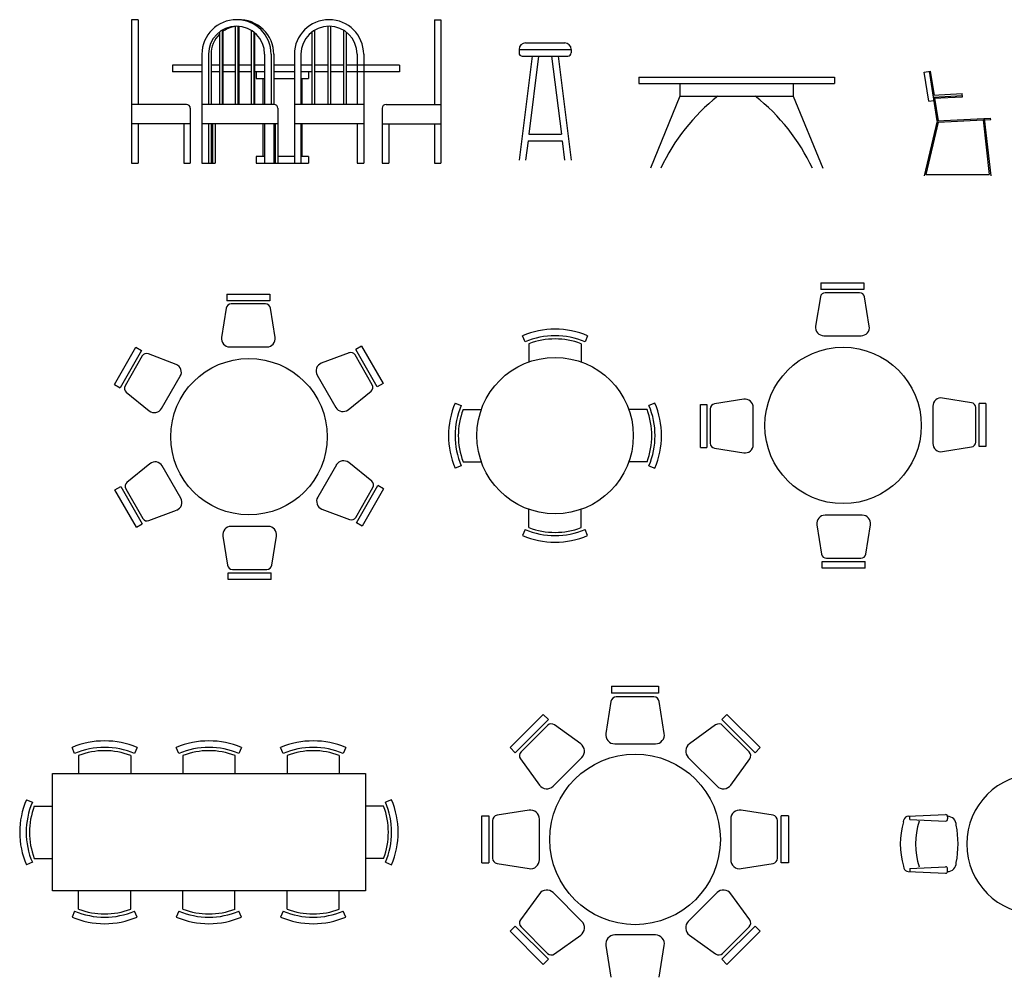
# Model space of a CAD drawing. Header units: millimetres. Extents: x 137.7 to 153.1, y 213.6 to 227.9.
# Tile 2 of 5: x 137.7 to 145.3, y 220.6 to 227.9. Entities that reach past the tile are written whole.
import ezdxf

# ---------------------------------------------------------------- set-up
doc = ezdxf.new("R2010")
doc.units = ezdxf.units.MM

msp = doc.modelspace()

# ---------------------------------------------------------------- linework, layer by layer
for p, q in [((138.572, 227.9183), (138.572, 226.8183)), ((138.622, 227.9183), (138.572, 227.9183)), ((138.622, 227.9183), (138.622, 227.2683)), ((140.8936, 227.9183), (140.8936, 227.2683)), ((140.8936, 227.9183), (140.9436, 227.9183)), ((140.9436, 227.9183), (140.9436, 226.8183)), ((139.2653, 227.8373), (139.2653, 227.2683)), ((139.3666, 227.8683), (139.3666, 227.2683)), ((139.3866, 227.8683), (139.3866, 227.2683)), ((139.393, 227.8677), (139.393, 227.2683)), ((139.488, 227.8373), (139.488, 227.2683)), ((139.9748, 227.8373), (139.9748, 227.2683)), ((140.0761, 227.8683), (140.0761, 227.2683)), ((140.0961, 227.8683), (140.0961, 227.2683)), ((140.1974, 227.8373), (140.1974, 227.2683)), ((139.2453, 227.8237), (139.2453, 227.2683)), ((139.2717, 227.8284), (139.2717, 227.2683)), ((139.508, 227.8237), (139.508, 227.2683)), ((139.5143, 227.8186), (139.5143, 227.2683)), ((139.9548, 227.8237), (139.9548, 227.2683)), ((140.2174, 227.8237), (140.2174, 227.2683)), ((141.5432, 227.6895), (141.5432, 227.6645)), ((141.5432, 227.6895), (141.9432, 227.6895)), ((141.5932, 227.7395), (141.8932, 227.7395)), ((141.9432, 227.6895), (141.9432, 227.6645)), ((139.1112, 227.6528), (139.1112, 226.8183)), ((139.1612, 227.6528), (139.1612, 227.2683)), ((139.1812, 227.6528), (139.1812, 227.2683)), ((139.5921, 227.6528), (139.5921, 227.2683)), ((139.6421, 227.6528), (139.6421, 227.2683)), ((139.6621, 227.6528), (139.6621, 227.2683)), ((139.8206, 227.6528), (139.8206, 226.8183)), ((139.8706, 227.6528), (139.8706, 227.2683)), ((140.3016, 227.6528), (140.3016, 227.2683)), ((140.3516, 227.6528), (140.3516, 226.8183)), ((141.6432, 227.6395), (141.5432, 226.8395)), ((141.5682, 227.6395), (141.9182, 227.6395)), ((141.6936, 227.6395), (141.6186, 227.0395)), ((141.7928, 227.6395), (141.8678, 227.0395)), ((141.8432, 227.6395), (141.9432, 226.8395)), ((138.8853, 227.5683), (138.8853, 227.5183)), ((139.1112, 227.5683), (138.8853, 227.5683)), ((139.2453, 227.5683), (139.1812, 227.5683)), ((139.3666, 227.5683), (139.2717, 227.5683)), ((139.488, 227.5683), (139.393, 227.5683)), ((139.5921, 227.5683), (139.5143, 227.5683)), ((139.8206, 227.5683), (139.6621, 227.5683)), ((139.9548, 227.5683), (139.8706, 227.5683)), ((139.9548, 227.5683), (139.8906, 227.5683)), ((140.0761, 227.5683), (139.9748, 227.5683)), ((140.0761, 227.5683), (139.9812, 227.5683)), ((140.1974, 227.5683), (140.0961, 227.5683)), ((140.1974, 227.5683), (140.1025, 227.5683)), ((140.3016, 227.5683), (140.2174, 227.5683)), ((140.3016, 227.5683), (140.2238, 227.5683)), ((140.6253, 227.5683), (140.2532, 227.5683)), ((140.6253, 227.5683), (140.6253, 227.5183)), ((139.1112, 227.5183), (138.8853, 227.5183)), ((139.2453, 227.5183), (139.1812, 227.5183)), ((139.3666, 227.5183), (139.2717, 227.5183)), ((139.488, 227.5183), (139.393, 227.5183)), ((139.5921, 227.5183), (139.5143, 227.5183)), ((139.5273, 227.5183), (139.5273, 227.4683)), ((139.5273, 227.4683), (139.5921, 227.4683)), ((139.5773, 227.4683), (139.5773, 227.2683)), ((139.8206, 227.5183), (139.6621, 227.5183)), ((139.6621, 227.4683), (139.8206, 227.4683)), ((139.9548, 227.5183), (139.8706, 227.5183)), ((139.8706, 227.4683), (139.9273, 227.4683)), ((139.8773, 227.4683), (139.8773, 227.2683)), ((139.9548, 227.5183), (139.8906, 227.5183)), ((139.9273, 227.5183), (139.9273, 227.4683)), ((140.0761, 227.5183), (139.9748, 227.5183)), ((140.0761, 227.5183), (139.9812, 227.5183)), ((140.1974, 227.5183), (140.0961, 227.5183)), ((140.1974, 227.5183), (140.1025, 227.5183)), ((140.3016, 227.5183), (140.2174, 227.5183)), ((140.3016, 227.5183), (140.2238, 227.5183)), ((140.6253, 227.5183), (140.2532, 227.5183)), ((142.4616, 227.478), (143.9616, 227.478)), ((142.4616, 227.478), (142.4616, 227.428)), ((143.9616, 227.478), (143.9616, 227.428)), ((144.6507, 227.5167), (144.7001, 227.5245)), ((144.6863, 227.2928), (144.6507, 227.5167)), ((144.7509, 227.1412), (144.6902, 227.5229)), ((144.7294, 227.3404), (144.7001, 227.5245)), ((142.4616, 227.428), (143.9616, 227.428)), ((142.7775, 227.428), (142.7775, 227.3308)), ((143.6456, 227.428), (143.6456, 227.3308)), ((142.7775, 227.3308), (142.5507, 226.778)), ((142.7775, 227.3308), (143.6456, 227.3308)), ((143.6456, 227.3308), (143.8725, 226.778)), ((144.7193, 227.3399), (144.943, 227.351)), ((144.7217, 227.325), (144.9438, 227.3361)), ((144.7233, 227.315), (144.9443, 227.3261)), ((144.7609, 227.1417), (144.7333, 227.3155)), ((144.9443, 227.3261), (144.943, 227.351)), ((138.992, 227.2683), (138.572, 227.2683)), ((139.022, 227.2383), (139.022, 226.8183)), ((139.664, 227.2683), (139.1112, 227.2683)), ((139.694, 227.2383), (139.694, 226.8183)), ((140.3516, 227.2683), (139.8206, 227.2683)), ((140.4936, 227.2383), (140.4936, 226.8183)), ((140.5236, 227.2683), (140.9436, 227.2683)), ((144.6863, 227.2928), (144.7258, 227.2991)), ((144.7509, 227.1412), (145.1604, 227.1617)), ((145.1107, 227.1592), (145.1609, 226.7192)), ((145.1609, 227.1517), (145.1604, 227.1617)), ((139.022, 227.1183), (138.572, 227.1183)), ((138.622, 227.1183), (138.622, 226.8183)), ((138.972, 227.1183), (138.972, 226.8183)), ((139.694, 227.1183), (139.1112, 227.1183)), ((139.1612, 227.1183), (139.1612, 226.8183)), ((139.1812, 227.1183), (139.1812, 226.8183)), ((139.1931, 227.1183), (139.1931, 226.8183)), ((139.2131, 227.1183), (139.2131, 226.8183)), ((139.5773, 227.1183), (139.5773, 226.8683)), ((139.5921, 227.1183), (139.5921, 226.8183)), ((139.6621, 227.1183), (139.6621, 226.8183)), ((139.674, 227.1183), (139.674, 226.8183)), ((140.3516, 227.1183), (139.8206, 227.1183)), ((139.8706, 227.1183), (139.8706, 226.8183)), ((139.8773, 227.1183), (139.8773, 226.8683)), ((140.3016, 227.1183), (140.3016, 226.8183)), ((140.4936, 227.1183), (140.9436, 227.1183)), ((140.5436, 227.1183), (140.5436, 226.8183)), ((140.8936, 227.1183), (140.8936, 226.8183)), ((144.7509, 227.1412), (144.6507, 226.7192)), ((144.7589, 227.1316), (144.6634, 226.7292)), ((144.7589, 227.1316), (145.1018, 227.1487)), ((145.1018, 227.1487), (145.1497, 226.7292)), ((145.1119, 227.1492), (145.1609, 227.1517)), ((141.6186, 227.0395), (141.8678, 227.0395)), ((141.6123, 226.9895), (141.5936, 226.8395)), ((141.6123, 226.9895), (141.8741, 226.9895)), ((141.8741, 226.9895), (141.8928, 226.8395)), ((139.5273, 226.8683), (139.5273, 226.8183)), ((139.5921, 226.8683), (139.5273, 226.8683)), ((139.8206, 226.8683), (139.694, 226.8683)), ((139.9273, 226.8683), (139.8706, 226.8683)), ((139.9273, 226.8683), (139.9273, 226.8183)), ((138.572, 226.8183), (138.622, 226.8183)), ((138.972, 226.8183), (139.022, 226.8183)), ((139.1112, 226.8183), (139.2131, 226.8183)), ((139.5273, 226.8183), (139.9273, 226.8183)), ((140.3016, 226.8183), (140.3516, 226.8183)), ((140.4936, 226.8183), (140.5436, 226.8183)), ((140.8936, 226.8183), (140.9436, 226.8183)), ((144.6634, 226.7292), (145.1497, 226.7292)), ((143.8586, 225.8994), (143.8586, 225.8486)), ((143.8586, 225.8994), (144.1886, 225.8994)), ((144.1886, 225.8994), (144.1886, 225.8486)), ((139.3023, 225.8131), (139.3023, 225.7624)), ((139.3023, 225.8131), (139.6323, 225.8131)), ((139.6323, 225.8131), (139.6323, 225.7624)), ((144.1886, 225.8486), (143.8586, 225.8486)), ((144.1556, 225.8233), (143.8917, 225.8233)), ((139.6323, 225.7624), (139.3023, 225.7624)), ((139.5992, 225.737), (139.3353, 225.737)), ((143.8541, 225.7912), (143.8181, 225.5668)), ((144.2291, 225.5668), (144.1931, 225.7912)), ((139.2978, 225.7049), (139.2618, 225.4805)), ((139.6728, 225.4805), (139.6368, 225.7049)), ((141.5892, 225.4466), (141.5695, 225.4926)), ((141.6195, 225.4319), (141.6195, 225.2924)), ((142.0195, 225.4319), (142.0195, 225.2924)), ((142.0695, 225.4926), (142.0499, 225.4466)), ((143.8808, 225.4933), (144.1665, 225.4933)), ((138.4393, 225.1189), (138.6043, 225.4046)), ((138.6482, 225.3793), (138.4832, 225.0935)), ((138.6043, 225.4046), (138.6482, 225.3793)), ((138.9126, 225.2734), (138.7002, 225.3545)), ((139.3244, 225.407), (139.6101, 225.407)), ((140.2391, 225.3627), (140.0267, 225.2816)), ((140.4176, 225.1176), (140.2856, 225.3462)), ((140.335, 225.4129), (140.2911, 225.3875)), ((140.4561, 225.1017), (140.2911, 225.3875)), ((140.335, 225.4129), (140.5, 225.1271)), ((138.6537, 225.3379), (138.5218, 225.1094)), ((138.4393, 225.1189), (138.4832, 225.0935)), ((138.8021, 224.935), (138.9449, 225.1824)), ((139.9944, 225.1906), (140.1373, 224.9432)), ((140.5, 225.1271), (140.4561, 225.1017)), ((138.5307, 225.0608), (138.7071, 224.9175)), ((140.2322, 224.9257), (140.4086, 225.0691)), ((141.0536, 224.9767), (141.0996, 224.9571)), ((142.5855, 224.9767), (142.5395, 224.9571)), ((143.2665, 225.0057), (143.042, 224.9697)), ((145.0147, 224.9792), (144.7903, 225.0152)), ((145.1229, 224.9746), (145.0721, 224.9746)), ((145.0721, 224.6446), (145.0721, 224.9746)), ((145.1229, 224.9746), (145.1229, 224.6446)), ((141.1143, 224.9267), (141.2539, 224.9267)), ((142.5248, 224.9267), (142.3852, 224.9267)), ((142.9338, 224.6352), (142.9338, 224.9651)), ((142.9338, 224.9651), (142.9846, 224.9651)), ((142.9846, 224.9651), (142.9846, 224.6352)), ((143.01, 224.9321), (143.01, 224.6682)), ((143.34, 224.6573), (143.34, 224.943)), ((144.7168, 224.9525), (144.7168, 224.6668)), ((145.0467, 224.6777), (145.0467, 224.9416)), ((142.9338, 224.6352), (142.9846, 224.6352)), ((143.042, 224.6306), (143.2665, 224.5946)), ((144.7903, 224.6041), (145.0147, 224.6401)), ((145.1229, 224.6446), (145.0721, 224.6446)), ((140.4133, 224.3764), (140.237, 224.5197)), ((141.1143, 224.5267), (141.2539, 224.5267)), ((142.5248, 224.5267), (142.3852, 224.5267)), ((138.7118, 224.5115), (138.5354, 224.3682)), ((138.9497, 224.2466), (138.8068, 224.494)), ((140.142, 224.5022), (139.9991, 224.2548)), ((141.0996, 224.4963), (141.0536, 224.4767)), ((142.5395, 224.4963), (142.5855, 224.4767)), ((138.444, 224.3101), (138.488, 224.3355)), ((138.609, 224.0244), (138.444, 224.3101)), ((138.488, 224.3355), (138.653, 224.0497)), ((138.5265, 224.3196), (138.6584, 224.091)), ((140.2904, 224.0993), (140.4223, 224.3278)), ((140.2958, 224.0579), (140.4608, 224.3437)), ((140.5048, 224.3183), (140.3398, 224.0326)), ((140.5048, 224.3183), (140.4608, 224.3437)), ((138.705, 224.0745), (138.9173, 224.1556)), ((140.0315, 224.1638), (140.2438, 224.0827)), ((141.6195, 224.0214), (141.6195, 224.161)), ((142.0195, 224.0214), (142.0195, 224.161)), ((144.176, 224.1165), (143.8902, 224.1165)), ((138.609, 224.0244), (138.653, 224.0497)), ((139.6196, 224.0302), (139.3339, 224.0302)), ((140.3398, 224.0326), (140.2958, 224.0579)), ((141.5892, 224.0067), (141.5695, 223.9607)), ((142.0695, 223.9607), (142.0499, 224.0067)), ((143.8276, 224.043), (143.8636, 223.8186)), ((144.2026, 223.8186), (144.2386, 224.043)), ((139.2712, 223.9567), (139.3072, 223.7323)), ((139.6463, 223.7323), (139.6823, 223.9567)), ((143.8681, 223.7611), (144.1981, 223.7611)), ((143.8681, 223.7104), (143.8681, 223.7611)), ((143.9012, 223.7865), (144.165, 223.7865)), ((144.1981, 223.7104), (144.1981, 223.7611)), ((139.3448, 223.7002), (139.6087, 223.7002)), ((144.1981, 223.7104), (143.8681, 223.7104)), ((139.3118, 223.6748), (139.6418, 223.6748)), ((139.3118, 223.6241), (139.3118, 223.6748)), ((139.6418, 223.6241), (139.3118, 223.6241)), ((139.6418, 223.6241), (139.6418, 223.6748)), ((142.2534, 222.805), (142.6132, 222.805)), ((142.2534, 222.805), (142.2534, 222.7496)), ((142.6132, 222.805), (142.6132, 222.7496)), ((142.6132, 222.7496), (142.2534, 222.7496)), ((142.5772, 222.7219), (142.2894, 222.7219)), ((142.2484, 222.687), (142.2092, 222.4422)), ((142.6574, 222.4422), (142.6182, 222.687)), ((141.4744, 222.3332), (141.7288, 222.5877)), ((141.7288, 222.5877), (141.768, 222.5485)), ((143.1377, 222.5877), (143.0986, 222.5485)), ((143.1377, 222.5877), (143.3922, 222.3332)), ((141.768, 222.5485), (141.5135, 222.2941)), ((141.7621, 222.5035), (141.5586, 222.3)), ((142.0166, 222.3625), (141.8158, 222.5078)), ((143.0508, 222.5078), (142.85, 222.3625)), ((143.353, 222.2941), (143.0986, 222.5485)), ((143.308, 222.3), (143.1045, 222.5035)), ((138.1343, 222.2875), (138.1147, 222.3335)), ((138.6147, 222.3335), (138.5951, 222.2875)), ((138.9343, 222.2875), (138.9147, 222.3335)), ((139.4147, 222.3335), (139.3951, 222.2875)), ((139.7343, 222.2875), (139.7147, 222.3335)), ((140.2147, 222.3335), (140.1951, 222.2875)), ((141.4744, 222.3332), (141.5135, 222.2941)), ((142.2775, 222.3621), (142.5891, 222.3621)), ((143.3922, 222.3332), (143.353, 222.2941)), ((138.1647, 222.2728), (138.1647, 222.1333)), ((138.5647, 222.2728), (138.5647, 222.1333)), ((138.9647, 222.2728), (138.9647, 222.1333)), ((139.3647, 222.2728), (139.3647, 222.1333)), ((139.7647, 222.2728), (139.7647, 222.1333)), ((140.1647, 222.2728), (140.1647, 222.1333)), ((141.8046, 222.0371), (142.0249, 222.2575)), ((142.8416, 222.2575), (143.0619, 222.0371)), ((141.5543, 222.2463), (141.6996, 222.0455)), ((143.1669, 222.0455), (143.3123, 222.2463)), ((137.9647, 222.1333), (140.3647, 222.1333)), ((137.9647, 221.2333), (137.9647, 222.1333)), ((140.3647, 222.1333), (140.3647, 221.2333)), ((137.7644, 221.9333), (137.8104, 221.9137)), ((137.8251, 221.8833), (137.9647, 221.8833)), ((140.5042, 221.8833), (140.3647, 221.8833)), ((140.5649, 221.9333), (140.5189, 221.9137)), ((141.2571, 221.4489), (141.2571, 221.8087)), ((141.2571, 221.8087), (141.3125, 221.8087)), ((141.3125, 221.8087), (141.3125, 221.4489)), ((141.6199, 221.8529), (141.3751, 221.8137)), ((143.4915, 221.8137), (143.2467, 221.8529)), ((143.5541, 221.4489), (143.5541, 221.8087)), ((143.6094, 221.8087), (143.5541, 221.8087)), ((143.6094, 221.8087), (143.6094, 221.4489)), ((144.529, 221.8062), (144.8148, 221.8189)), ((144.5401, 221.7821), (144.5401, 221.8042)), ((144.829, 221.8012), (144.829, 221.7867)), ((141.3402, 221.7727), (141.3402, 221.4849)), ((141.7, 221.473), (141.7, 221.7846)), ((143.1665, 221.7846), (143.1665, 221.473)), ((143.5264, 221.4849), (143.5264, 221.7727)), ((144.4908, 221.7647), (144.4953, 221.7798)), ((144.5409, 221.7812), (144.8148, 221.769)), ((137.8104, 221.4529), (137.7644, 221.4333)), ((137.8251, 221.4833), (137.9647, 221.4833)), ((140.5042, 221.4833), (140.3647, 221.4833)), ((140.5189, 221.4529), (140.5649, 221.4333)), ((141.2571, 221.4489), (141.3125, 221.4489)), ((141.3751, 221.4439), (141.6199, 221.4047)), ((143.2467, 221.4047), (143.4915, 221.4439)), ((143.6094, 221.4489), (143.5541, 221.4489)), ((144.4908, 221.423), (144.4953, 221.408)), ((144.5409, 221.4065), (144.8148, 221.4187)), ((144.529, 221.3815), (144.8148, 221.3689)), ((144.5401, 221.4056), (144.5401, 221.3801)), ((144.829, 221.3865), (144.829, 221.401)), ((140.3647, 221.2333), (137.9647, 221.2333)), ((138.1647, 221.0937), (138.1647, 221.2333)), ((138.5647, 221.0937), (138.5647, 221.2333)), ((138.9647, 221.0937), (138.9647, 221.2333)), ((139.3647, 221.0937), (139.3647, 221.2333)), ((139.7647, 221.0937), (139.7647, 221.2333)), ((140.1647, 221.0937), (140.1647, 221.2333)), ((141.6996, 221.2121), (141.5543, 221.0113)), ((142.0249, 221.0001), (141.8046, 221.2205)), ((143.0619, 221.2205), (142.8416, 221.0001)), ((143.3123, 221.0113), (143.1669, 221.2121)), ((138.1343, 221.079), (138.1147, 221.033)), ((138.6147, 221.033), (138.5951, 221.079)), ((138.9343, 221.079), (138.9147, 221.033)), ((139.4147, 221.033), (139.3951, 221.079)), ((139.7343, 221.079), (139.7147, 221.033)), ((140.2147, 221.033), (140.1951, 221.079)), ((141.4744, 220.9244), (141.5135, 220.9635)), ((141.7288, 220.6699), (141.4744, 220.9244)), ((141.5135, 220.9635), (141.768, 220.709)), ((141.5586, 220.9576), (141.7621, 220.7541)), ((141.8158, 220.7498), (142.0166, 220.8951)), ((142.5891, 220.8955), (142.2775, 220.8955)), ((142.85, 220.8951), (143.0508, 220.7498)), ((143.0986, 220.709), (143.353, 220.9635)), ((143.1045, 220.7541), (143.308, 220.9576)), ((143.3922, 220.9244), (143.1377, 220.6699)), ((143.3922, 220.9244), (143.353, 220.9635)), ((142.2092, 220.8154), (142.2484, 220.5706)), ((142.6182, 220.5706), (142.6574, 220.8154)), ((141.7288, 220.6699), (141.768, 220.709)), ((143.1377, 220.6699), (143.0986, 220.709))]:
    msp.add_line(p, q)
for centre, radius in [((144.0284, 224.8049), 0.6), ((139.472, 224.7186), 0.6), ((141.8195, 224.7267), 0.6), ((142.4333, 221.6288), 0.6543)]:
    msp.add_circle(centre, radius)
for centre, radius, start, end in [((139.3766, 227.6528), 0.2655, 0, 180), ((139.3966, 227.6528), 0.2655, 0, 92.15875), ((140.0861, 227.6528), 0.2655, 0, 180), ((139.3766, 227.6528), 0.2155, 0, 180), ((139.3966, 227.6528), 0.2155, 98.00316, 127.54636), ((140.0861, 227.6528), 0.2155, 0, 180), ((139.3966, 227.6528), 0.2155, 134.60552, 180), ((141.5932, 227.6895), 0.05, 90, 180), ((141.8932, 227.6895), 0.05, 360, 90), ((141.5682, 227.6645), 0.025, 180, 270), ((141.9182, 227.6645), 0.025, 270, 0), ((144.01, 226.1361), 1.5216, 128.26472, 155.04713), ((142.4132, 226.1361), 1.5216, 24.95287, 51.73528), ((138.992, 227.2383), 0.03, 0, 90), ((139.664, 227.2383), 0.03, 0, 90), ((140.5236, 227.2383), 0.03, 90, 180), ((143.8917, 225.7852), 0.0381, 90, 170.88977), ((144.1556, 225.7852), 0.0381, 9.11023, 90), ((139.3353, 225.6989), 0.0381, 90, 170.88977), ((139.5992, 225.6989), 0.0381, 9.11023, 90), ((141.8195, 224.9064), 0.6373, 66.90213, 113.09787), ((143.8808, 225.5567), 0.0635, 170.88977, 270), ((144.1665, 225.5567), 0.0635, 270, 9.11023), ((139.3244, 225.4705), 0.0635, 170.88977, 270), ((139.6101, 225.4705), 0.0635, 270, 9.11023), ((141.8195, 224.9064), 0.5873, 66.90213, 113.09787), ((141.8195, 224.9064), 0.5623, 69.1633, 110.8367), ((138.6867, 225.3189), 0.0381, 69.11023, 150), ((140.2526, 225.3271), 0.0381, 30, 110.88977), ((138.89, 225.2141), 0.0635, 330, 69.11023), ((140.0493, 225.2224), 0.0635, 110.88977, 210), ((140.3846, 225.0986), 0.0381, 309.11023, 30), ((138.5547, 225.0904), 0.0381, 150, 230.88977), ((141.6398, 224.7267), 0.6373, 156.90213, 203.09787), ((141.9993, 224.7267), 0.6373, 336.90213, 23.09787), ((143.0481, 224.9321), 0.0381, 99.11023, 180), ((143.2765, 224.943), 0.0635, 0, 99.11023), ((144.7802, 224.9525), 0.0635, 80.88977, 180), ((145.0087, 224.9416), 0.0381, 0, 80.88977), ((138.7471, 224.9667), 0.0635, 230.88977, 330), ((140.1922, 224.9749), 0.0635, 210, 309.11023), ((141.6398, 224.7267), 0.5873, 156.90213, 203.09787), ((141.6398, 224.7267), 0.5623, 159.1633, 200.8367), ((141.9993, 224.7267), 0.5623, 339.1633, 20.8367), ((141.9993, 224.7267), 0.5873, 336.90213, 23.09787), ((143.0481, 224.6682), 0.0381, 180, 260.88977), ((144.7802, 224.6668), 0.0635, 180, 279.11023), ((145.0087, 224.6777), 0.0381, 279.11023, 0), ((143.2765, 224.6573), 0.0635, 260.88977, 0), ((138.7518, 224.4623), 0.0635, 30, 129.11023), ((140.1969, 224.4705), 0.0635, 50.88977, 150), ((138.5595, 224.3386), 0.0381, 129.11023, 210), ((140.3893, 224.3468), 0.0381, 330, 50.88977), ((138.8947, 224.2148), 0.0635, 290.88977, 30), ((140.0541, 224.2231), 0.0635, 150, 249.11023), ((138.6914, 224.1101), 0.0381, 210, 290.88977), ((140.2574, 224.1183), 0.0381, 249.11023, 330), ((143.8902, 224.053), 0.0635, 90, 189.11023), ((144.176, 224.053), 0.0635, 350.88977, 90), ((139.3339, 223.9668), 0.0635, 90, 189.11023), ((139.6196, 223.9668), 0.0635, 350.88977, 90), ((141.8195, 224.5469), 0.5873, 246.90213, 293.09787), ((141.8195, 224.5469), 0.5623, 249.1633, 290.8367), ((141.8195, 224.5469), 0.6373, 246.90213, 293.09787), ((143.9012, 223.8246), 0.0381, 189.11023, 270), ((144.165, 223.8246), 0.0381, 270, 350.88977), ((139.3448, 223.7383), 0.0381, 189.11023, 270), ((139.6087, 223.7383), 0.0381, 270, 350.88977), ((142.2894, 222.6804), 0.0415, 90, 170.88977), ((142.5772, 222.6804), 0.0415, 9.11023, 90), ((141.7914, 222.4741), 0.0415, 54.11023, 135), ((143.0751, 222.4741), 0.0415, 45, 125.88977), ((142.2775, 222.4313), 0.0692, 170.88977, 270), ((142.5891, 222.4313), 0.0692, 270, 9.11023), ((138.3647, 221.7473), 0.6373, 66.90213, 113.09787), ((138.3647, 221.7473), 0.5873, 66.90213, 113.09787), ((139.1647, 221.7473), 0.6373, 66.90213, 113.09787), ((139.1647, 221.7473), 0.5873, 66.90213, 113.09787), ((139.9647, 221.7473), 0.6373, 66.90213, 113.09787), ((139.9647, 221.7473), 0.5873, 66.90213, 113.09787), ((141.976, 222.3064), 0.0692, 315, 54.11023), ((142.8905, 222.3064), 0.0692, 125.88977, 225), ((138.3647, 221.7473), 0.5623, 69.1633, 110.8367), ((139.1647, 221.7473), 0.5623, 69.1633, 110.8367), ((139.9647, 221.7473), 0.5623, 69.1633, 110.8367), ((141.5879, 222.2706), 0.0415, 135, 215.88977), ((143.2786, 222.2706), 0.0415, 324.11023, 45), ((145.5142, 221.5938), 0.5373, 90, 270), ((141.7557, 222.0861), 0.0692, 215.88977, 315), ((143.1109, 222.0861), 0.0692, 225, 324.11023), ((138.3506, 221.6833), 0.6373, 156.90213, 203.09787), ((138.3506, 221.6833), 0.5873, 156.90213, 203.09787), ((138.3506, 221.6833), 0.5623, 159.1633, 200.8367), ((139.9788, 221.6833), 0.5623, 339.1633, 20.8367), ((139.9788, 221.6833), 0.5873, 336.90213, 23.09787), ((139.9788, 221.6833), 0.6373, 336.90213, 23.09787), ((141.3817, 221.7727), 0.0415, 99.11023, 180), ((141.6308, 221.7846), 0.0692, 0, 99.11023), ((143.2357, 221.7846), 0.0692, 80.88977, 180), ((143.4849, 221.7727), 0.0415, 0, 80.88977), ((144.5306, 221.7693), 0.0369, 92.54039, 163.58008), ((144.8153, 221.8047), 0.0141, 345.48465, 91.82916), ((144.8285, 221.7378), 0.0681, 359.64558, 89.28424), ((145.1058, 221.5939), 0.6382, 164.47479, 195.52521), ((144.541, 221.7821), 0.000922, 180, 267.45961), ((145.1384, 221.5938), 0.5547, 161.58125, 198.41875), ((144.8153, 221.7832), 0.0141, 268.17084, 14.51535), ((144.1371, 221.5939), 0.773, 349.29948, 10.70052), ((141.3817, 221.4849), 0.0415, 180, 260.88977), ((141.6308, 221.473), 0.0692, 260.88977, 0), ((143.2357, 221.473), 0.0692, 180, 279.11023), ((143.4849, 221.4849), 0.0415, 279.11023, 0), ((144.8153, 221.4046), 0.0141, 345.48465, 91.82916), ((144.8285, 221.4499), 0.0681, 270.71576, 0.35442), ((144.5306, 221.4184), 0.0369, 196.41992, 267.45961), ((144.541, 221.4056), 0.000922, 92.54039, 180), ((144.8153, 221.383), 0.0141, 268.17084, 14.51535), ((141.7557, 221.1715), 0.0692, 45, 144.11023), ((143.1109, 221.1715), 0.0692, 35.88977, 135), ((138.3647, 221.6192), 0.5873, 246.90213, 293.09787), ((138.3647, 221.6192), 0.5623, 249.1633, 290.8367), ((139.1647, 221.6192), 0.5873, 246.90213, 293.09787), ((139.1647, 221.6192), 0.5623, 249.1633, 290.8367), ((139.9647, 221.6192), 0.5873, 246.90213, 293.09787), ((139.9647, 221.6192), 0.5623, 249.1633, 290.8367), ((138.3647, 221.6192), 0.6373, 246.90213, 293.09787), ((139.1647, 221.6192), 0.6373, 246.90213, 293.09787), ((139.9647, 221.6192), 0.6373, 246.90213, 293.09787), ((141.5879, 220.9869), 0.0415, 144.11023, 225), ((141.976, 220.9512), 0.0692, 305.88977, 45), ((142.8905, 220.9512), 0.0692, 135, 234.11023), ((143.2786, 220.9869), 0.0415, 315, 35.88977), ((142.2775, 220.8263), 0.0692, 90, 189.11023), ((142.5891, 220.8263), 0.0692, 350.88977, 90), ((141.7914, 220.7835), 0.0415, 225, 305.88977), ((143.0751, 220.7835), 0.0415, 234.11023, 315)]:
    msp.add_arc(centre, radius, start, end)

doc.saveas('drawing.dxf')
